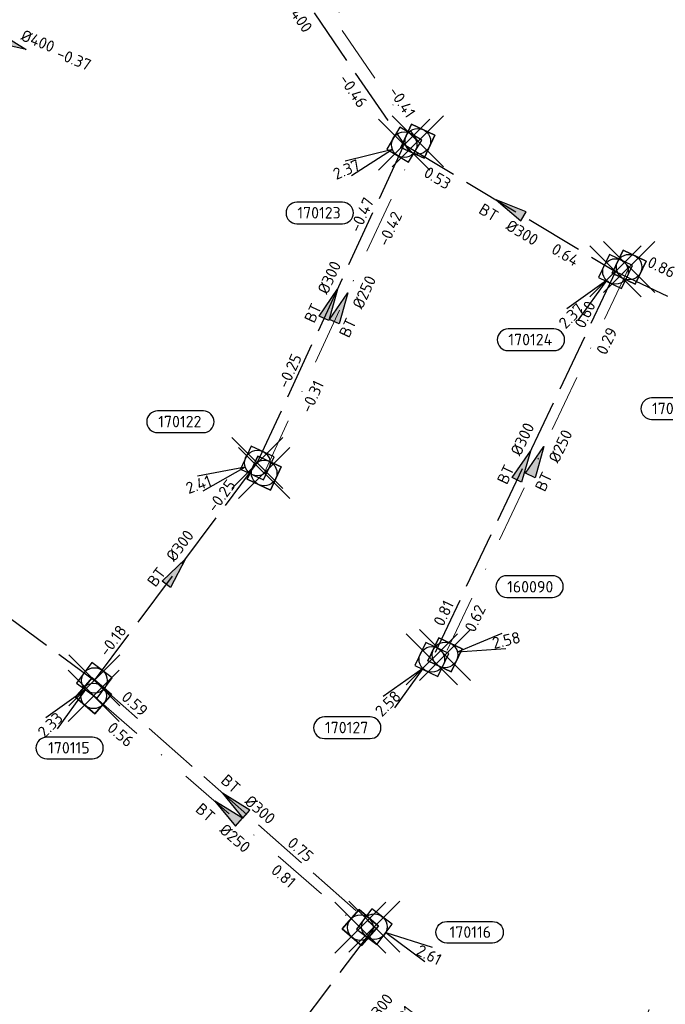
# Model space of a CAD drawing. Header units: metres. Extents: x 153343 to 157271, y 461673 to 467005.
# Tile 124 of 191: x 153992 to 154068, y 466144 to 466259. Entities that reach past the tile are written whole.
import ezdxf
from ezdxf.enums import TextEntityAlignment as Align

# ---------------------------------------------------------------- set-up
doc = ezdxf.new("R2010")
doc.units = ezdxf.units.M
doc.header["$LTSCALE"] = 0.75
doc.header["$PDMODE"] = 3
doc.header["$PDSIZE"] = 3
doc.linetypes.add('RI-HWA_BETON', pattern=[11.4, 9, -2.4])
doc.linetypes.add('RI-VWA_BETON', pattern=[19, 9, -5, 0, -5])
doc.layers.get('0').update_dxf_attribs({"lineweight": 25})
doc.layers.get('defpoints').update_dxf_attribs({"lineweight": 25})
for name, color, linetype, lineweight in [('B-OI-RI-GWA_STROOMRICHTING-S @ 0.75', 11, 'Continuous', 25), ('B-OI-RI-HWA_RIOOLPUT_INSPECTIEPUT-S', 151, 'Continuous', 25), ('B-OI-RI-HWA_STROOMRICHTING-S @ 0.75', 151, 'Continuous', 25), ('B-OI-RI-VWA_RIOOLPUT_INSPECTIEPUT_BETON-S', 33, 'Continuous', 25), ('B-OI-RI-VWA_STROOMRICHTING-S @ 0.75', 33, 'Continuous', 25), ('B-OI-RI-VWA_TRANSPORTLEIDING_BETON_250-G', 33, 'RI-VWA_BETON', 18)]:
    doc.layers.add(name, color=color, linetype=linetype, lineweight=lineweight)
for name, color, linetype in [('B-OI-RI-HWA_PUTNUMMER-S @ 0.75', 151, 'Continuous'), ('B-OI-RI-HWA_TRANSPORTLEIDING_BETON_300-G', 151, 'RI-HWA_BETON'), ('B-OI-RI-HWA_TRANSPORTLEIDING_BETON_400-G', 151, 'RI-HWA_BETON'), ('B-OI-RI-VWA_PUTNUMMER-S @ 0.75', 33, 'Continuous')]:
    doc.layers.add(name, color=color, linetype=linetype)
doc.layers.add('inspectieput', color=7, linetype='Continuous', plot=False)
doc.styles.add('NLCS-ISO', font='isocpeur.ttf')

# ---------------------------------------------------------------- blocks, each defined once
blk = doc.blocks.new('*U53')
at = {"ltscale": 0.1}
blk.add_hatch(color=256, dxfattribs=at).paths.add_polyline_path([(2.5, 0), (-2.5, -0.83), (-2.5, 0.83)])
at = {"ltscale": 0.1, "flags": 128}
blk.add_lwpolyline([(2.5, 0), (-2.5, -0.83), (-2.5, 0.83)], close=True, dxfattribs=at)
at = {"ltscale": 0.1, "style": 'NLCS-ISO'}
for tag, p in [('BOBL', (-24.26, 0)), ('MAT', (-1, 0.5))]:
    blk.add_attdef(tag, text='', height=1.8, dxfattribs=at).set_placement(p, align=Align.BOTTOM_RIGHT)
for tag, p in [('DIA', (1, 0.5)), ('BOBR', (23.32, -0.01))]:
    blk.add_attdef(tag, text='', height=1.8, dxfattribs=at).set_placement(p, align=Align.BOTTOM_LEFT)
at = {"layer": 'defpoints', "ltscale": 0.1, "style": 'NLCS-ISO', "flags": 1}
blk.add_attdef('JVA', text='', height=1.8, dxfattribs=at).set_placement((0, -1), align=Align.TOP_CENTER)
blk = doc.blocks.new('*U54')
at = {"ltscale": 0.1}
blk.add_hatch(color=256, dxfattribs=at).paths.add_polyline_path([(-2.5, 0), (2.5, -0.83), (2.5, 0.83)])
at = {"ltscale": 0.1, "flags": 128}
blk.add_lwpolyline([(-2.5, 0), (2.5, -0.83), (2.5, 0.83)], close=True, dxfattribs=at)
at = {"ltscale": 0.1, "style": 'NLCS-ISO'}
for tag, p in [('MAT', (-1, 0.5)), ('BOBL', (-3.12, -3.24))]:
    blk.add_attdef(tag, text='', height=1.8, dxfattribs=at).set_placement(p, align=Align.BOTTOM_RIGHT)
for tag, p in [('DIA', (1, 0.5)), ('BOBR', (2.18, -3.24))]:
    blk.add_attdef(tag, text='', height=1.8, dxfattribs=at).set_placement(p, align=Align.BOTTOM_LEFT)
at = {"layer": 'defpoints', "ltscale": 0.1, "style": 'NLCS-ISO', "flags": 1}
blk.add_attdef('JVA', text='', height=1.8, dxfattribs=at).set_placement((0, -1), align=Align.TOP_CENTER)
blk = doc.blocks.new('*U55')
at = {"ltscale": 0.1}
blk.add_hatch(color=256, dxfattribs=at).paths.add_polyline_path([(-2.5, 0), (2.5, -0.83), (2.5, 0.83)])
at = {"ltscale": 0.1, "flags": 128}
blk.add_lwpolyline([(-2.5, 0), (2.5, -0.83), (2.5, 0.83)], close=True, dxfattribs=at)
at = {"ltscale": 0.1, "style": 'NLCS-ISO'}
for tag, p in [('BOBL', (-9.95, -3.24)), ('MAT', (-1, -3.74))]:
    blk.add_attdef(tag, text='', height=1.8, dxfattribs=at).set_placement(p, align=Align.BOTTOM_RIGHT)
for tag, p in [('DIA', (1, -3.74)), ('BOBR', (9, -3.24))]:
    blk.add_attdef(tag, text='', height=1.8, dxfattribs=at).set_placement(p, align=Align.BOTTOM_LEFT)
at = {"layer": 'defpoints', "ltscale": 0.1, "style": 'NLCS-ISO', "flags": 1}
blk.add_attdef('JVA', text='', height=1.8, dxfattribs=at).set_placement((0, -1), align=Align.TOP_CENTER)
blk = doc.blocks.new('*U56')
at = {"ltscale": 0.1}
blk.add_hatch(color=256, dxfattribs=at).paths.add_polyline_path([(2.5, 0), (-2.5, -0.83), (-2.5, 0.83)])
at = {"ltscale": 0.1, "flags": 128}
blk.add_lwpolyline([(2.5, 0), (-2.5, -0.83), (-2.5, 0.83)], close=True, dxfattribs=at)
at = {"ltscale": 0.1, "style": 'NLCS-ISO'}
for tag, p in [('BOBL', (-9.47, 0)), ('MAT', (-1, 0.5))]:
    blk.add_attdef(tag, text='', height=1.8, dxfattribs=at).set_placement(p, align=Align.BOTTOM_RIGHT)
for tag, p in [('DIA', (1, 0.5)), ('BOBR', (11.89, 0))]:
    blk.add_attdef(tag, text='', height=1.8, dxfattribs=at).set_placement(p, align=Align.BOTTOM_LEFT)
at = {"layer": 'defpoints', "ltscale": 0.1, "style": 'NLCS-ISO', "flags": 1}
blk.add_attdef('JVA', text='', height=1.8, dxfattribs=at).set_placement((0, -1), align=Align.TOP_CENTER)
blk = doc.blocks.new('*U57')
at = {"ltscale": 0.1}
blk.add_hatch(color=256, dxfattribs=at).paths.add_polyline_path([(2.5, 0), (-2.5, -0.83), (-2.5, 0.83)])
at = {"ltscale": 0.1, "flags": 128}
blk.add_lwpolyline([(2.5, 0), (-2.5, -0.83), (-2.5, 0.83)], close=True, dxfattribs=at)
at = {"ltscale": 0.1, "style": 'NLCS-ISO'}
for tag, p in [('MAT', (-1, 0.5)), ('BOBL', (-3.66, -3.24))]:
    blk.add_attdef(tag, text='', height=1.8, dxfattribs=at).set_placement(p, align=Align.BOTTOM_RIGHT)
for tag, p in [('DIA', (1, 0.5)), ('BOBR', (2.72, -3.24))]:
    blk.add_attdef(tag, text='', height=1.8, dxfattribs=at).set_placement(p, align=Align.BOTTOM_LEFT)
at = {"layer": 'defpoints', "ltscale": 0.1, "style": 'NLCS-ISO', "flags": 1}
blk.add_attdef('JVA', text='', height=1.8, dxfattribs=at).set_placement((0, -1), align=Align.TOP_CENTER)
blk = doc.blocks.new('*U58')
at = {"ltscale": 0.1}
blk.add_hatch(color=256, dxfattribs=at).paths.add_polyline_path([(2.5, 0), (-2.5, -0.83), (-2.5, 0.83)])
at = {"ltscale": 0.1, "flags": 128}
blk.add_lwpolyline([(2.5, 0), (-2.5, -0.83), (-2.5, 0.83)], close=True, dxfattribs=at)
at = {"ltscale": 0.1, "style": 'NLCS-ISO'}
for tag, p in [('BOBL', (-11.93, 0)), ('MAT', (-1, 0.5))]:
    blk.add_attdef(tag, text='', height=1.8, dxfattribs=at).set_placement(p, align=Align.BOTTOM_RIGHT)
for tag, p in [('DIA', (1, 0.5)), ('BOBR', (10.99, 0))]:
    blk.add_attdef(tag, text='', height=1.8, dxfattribs=at).set_placement(p, align=Align.BOTTOM_LEFT)
at = {"layer": 'defpoints', "ltscale": 0.1, "style": 'NLCS-ISO', "flags": 1}
blk.add_attdef('JVA', text='', height=1.8, dxfattribs=at).set_placement((0, -1), align=Align.TOP_CENTER)
blk = doc.blocks.new('*U61')
at = {"ltscale": 0.1}
blk.add_hatch(color=256, dxfattribs=at).paths.add_polyline_path([(-2.5, 0), (2.5, -0.83), (2.5, 0.83)])
at = {"ltscale": 0.1, "flags": 128}
blk.add_lwpolyline([(-2.5, 0), (2.5, -0.83), (2.5, 0.83)], close=True, dxfattribs=at)
at = {"ltscale": 0.1, "style": 'NLCS-ISO'}
for tag, p in [('BOBL', (-19.84, 0)), ('MAT', (-1, 0.5))]:
    blk.add_attdef(tag, text='', height=1.8, dxfattribs=at).set_placement(p, align=Align.BOTTOM_RIGHT)
for tag, p in [('DIA', (1, 0.5)), ('BOBR', (10.36, 0))]:
    blk.add_attdef(tag, text='', height=1.8, dxfattribs=at).set_placement(p, align=Align.BOTTOM_LEFT)
at = {"layer": 'defpoints', "ltscale": 0.1, "style": 'NLCS-ISO', "flags": 1}
blk.add_attdef('JVA', text='', height=1.8, dxfattribs=at).set_placement((0, -1), align=Align.TOP_CENTER)
blk = doc.blocks.new('*U66')
at = {"ltscale": 0.1}
blk.add_hatch(color=256, dxfattribs=at).paths.add_polyline_path([(2.5, 0), (-2.5, -0.83), (-2.5, 0.83)])
at = {"ltscale": 0.1, "flags": 128}
blk.add_lwpolyline([(2.5, 0), (-2.5, -0.83), (-2.5, 0.83)], close=True, dxfattribs=at)
at = {"ltscale": 0.1, "style": 'NLCS-ISO'}
for tag, p in [('BOBL', (-5.66, 0)), ('MAT', (-1, 0.5))]:
    blk.add_attdef(tag, text='', height=1.8, dxfattribs=at).set_placement(p, align=Align.BOTTOM_RIGHT)
for tag, p in [('DIA', (1, 0.5)), ('BOBR', (7.22, 0))]:
    blk.add_attdef(tag, text='', height=1.8, dxfattribs=at).set_placement(p, align=Align.BOTTOM_LEFT)
at = {"layer": 'defpoints', "ltscale": 0.1, "style": 'NLCS-ISO', "flags": 1}
blk.add_attdef('JVA', text='', height=1.8, dxfattribs=at).set_placement((0, -1), align=Align.TOP_CENTER)
blk = doc.blocks.new('*U203')
at = {"ltscale": 0.1}
blk.add_hatch(color=256, dxfattribs=at).paths.add_polyline_path([(-2.5, 0), (2.5, -0.83), (2.5, 0.83)])
at = {"ltscale": 0.1, "flags": 128}
blk.add_lwpolyline([(-2.5, 0), (2.5, -0.83), (2.5, 0.83)], close=True, dxfattribs=at)
at = {"ltscale": 0.1, "style": 'NLCS-ISO'}
for tag, p in [('BOBL', (-20.25, -3.24)), ('MAT', (-1, -3.74))]:
    blk.add_attdef(tag, text='', height=1.8, dxfattribs=at).set_placement(p, align=Align.BOTTOM_RIGHT)
for tag, p in [('DIA', (1, -3.74)), ('BOBR', (15.3, -3.27))]:
    blk.add_attdef(tag, text='', height=1.8, dxfattribs=at).set_placement(p, align=Align.BOTTOM_LEFT)
at = {"layer": 'defpoints', "ltscale": 0.1, "style": 'NLCS-ISO', "flags": 1}
blk.add_attdef('JVA', text='', height=1.8, dxfattribs=at).set_placement((0, -1), align=Align.TOP_CENTER)
blk = doc.blocks.new('*U2350')
at = {"ltscale": 0.1}
blk.add_hatch(color=256, dxfattribs=at).paths.add_polyline_path([(2.5, 0), (-2.5, -0.83), (-2.5, 0.83)])
at = {"ltscale": 0.1, "flags": 128}
blk.add_lwpolyline([(2.5, 0), (-2.5, -0.83), (-2.5, 0.83)], close=True, dxfattribs=at)
at = {"ltscale": 0.1, "style": 'NLCS-ISO'}
for tag, p in [('BOBL', (-24.27, -3.24)), ('MAT', (-1, -3.74))]:
    blk.add_attdef(tag, text='', height=1.8, dxfattribs=at).set_placement(p, align=Align.BOTTOM_RIGHT)
for tag, p in [('DIA', (1, -3.74)), ('BOBR', (19.49, -3.23))]:
    blk.add_attdef(tag, text='', height=1.8, dxfattribs=at).set_placement(p, align=Align.BOTTOM_LEFT)
at = {"layer": 'defpoints', "ltscale": 0.1, "style": 'NLCS-ISO', "flags": 1}
blk.add_attdef('JVA', text='', height=1.8, dxfattribs=at).set_placement((0, -1), align=Align.TOP_CENTER)
blk = doc.blocks.new('*U2336')
at = {"ltscale": 0.1}
blk.add_hatch(color=256, dxfattribs=at).paths.add_polyline_path([(2.5, 0), (-2.5, -0.83), (-2.5, 0.83)])
at = {"ltscale": 0.1, "flags": 128}
blk.add_lwpolyline([(2.5, 0), (-2.5, -0.83), (-2.5, 0.83)], close=True, dxfattribs=at)
at = {"ltscale": 0.1, "style": 'NLCS-ISO'}
for tag, p in [('BOBL', (-12.01, -3.24)), ('MAT', (-1, -3.74))]:
    blk.add_attdef(tag, text='', height=1.8, dxfattribs=at).set_placement(p, align=Align.BOTTOM_RIGHT)
for tag, p in [('DIA', (1, -3.74)), ('BOBR', (11.58, -3.23))]:
    blk.add_attdef(tag, text='', height=1.8, dxfattribs=at).set_placement(p, align=Align.BOTTOM_LEFT)
at = {"layer": 'defpoints', "ltscale": 0.1, "style": 'NLCS-ISO', "flags": 1}
blk.add_attdef('JVA', text='', height=1.8, dxfattribs=at).set_placement((0, -1), align=Align.TOP_CENTER)
blk = doc.blocks.new('*U2337')
at = {"ltscale": 0.1}
blk.add_hatch(color=256, dxfattribs=at).paths.add_polyline_path([(-2.5, 0), (2.5, -0.83), (2.5, 0.83)])
at = {"ltscale": 0.1, "flags": 128}
blk.add_lwpolyline([(-2.5, 0), (2.5, -0.83), (2.5, 0.83)], close=True, dxfattribs=at)
at = {"ltscale": 0.1, "style": 'NLCS-ISO'}
for tag, p in [('BOBL', (-18.32, -3.24)), ('MAT', (-1, -3.74))]:
    blk.add_attdef(tag, text='', height=1.8, dxfattribs=at).set_placement(p, align=Align.BOTTOM_RIGHT)
for tag, p in [('DIA', (1, -3.74)), ('BOBR', (11.27, -3.23))]:
    blk.add_attdef(tag, text='', height=1.8, dxfattribs=at).set_placement(p, align=Align.BOTTOM_LEFT)
at = {"layer": 'defpoints', "ltscale": 0.1, "style": 'NLCS-ISO', "flags": 1}
blk.add_attdef('JVA', text='', height=1.8, dxfattribs=at).set_placement((0, -1), align=Align.TOP_CENTER)
blk = doc.blocks.new('*U2379')
at = {"ltscale": 0.1}
blk.add_hatch(color=256, dxfattribs=at).paths.add_polyline_path([(-2.5, 0), (2.5, -0.83), (2.5, 0.83)])
at = {"ltscale": 0.1, "flags": 128}
blk.add_lwpolyline([(-2.5, 0), (2.5, -0.83), (2.5, 0.83)], close=True, dxfattribs=at)
at = {"ltscale": 0.1, "style": 'NLCS-ISO'}
for tag, p in [('BOBL', (-22.17, 0)), ('MAT', (-1, 0.5))]:
    blk.add_attdef(tag, text='', height=1.8, dxfattribs=at).set_placement(p, align=Align.BOTTOM_RIGHT)
for tag, p in [('DIA', (1, 0.5)), ('BOBR', (20.55, -0.01))]:
    blk.add_attdef(tag, text='', height=1.8, dxfattribs=at).set_placement(p, align=Align.BOTTOM_LEFT)
at = {"layer": 'defpoints', "ltscale": 0.1, "style": 'NLCS-ISO', "flags": 1}
blk.add_attdef('JVA', text='', height=1.8, dxfattribs=at).set_placement((0, -1), align=Align.TOP_CENTER)
blk = doc.blocks.new('*U328')
at = {"ltscale": 0.1}
blk.add_hatch(color=256, dxfattribs=at).paths.add_polyline_path([(2.5, 0), (-2.5, -0.83), (-2.5, 0.83)])
at = {"ltscale": 0.1, "flags": 128}
blk.add_lwpolyline([(2.5, 0), (-2.5, -0.83), (-2.5, 0.83)], close=True, dxfattribs=at)
at = {"ltscale": 0.1, "style": 'NLCS-ISO'}
for tag, p in [('BOBL', (-21.39, 0)), ('MAT', (-1, 0.5))]:
    blk.add_attdef(tag, text='', height=1.8, dxfattribs=at).set_placement(p, align=Align.BOTTOM_RIGHT)
for tag, p in [('DIA', (1, 0.5)), ('BOBR', (20.45, -0.01))]:
    blk.add_attdef(tag, text='', height=1.8, dxfattribs=at).set_placement(p, align=Align.BOTTOM_LEFT)
at = {"layer": 'defpoints', "ltscale": 0.1, "style": 'NLCS-ISO', "flags": 1}
blk.add_attdef('JVA', text='', height=1.8, dxfattribs=at).set_placement((0, -1), align=Align.TOP_CENTER)
blk = doc.blocks.new('B-SRI-PUT_HWA-SO')
at = {"lineweight": -3, "flags": 128}
blk.add_lwpolyline([(-2, -2), (2, -2), (2, 2), (-2, 2)], close=True, dxfattribs=at)
at = {"lineweight": -3}
blk.add_circle((0, 0), 2, dxfattribs=at)
blk = doc.blocks.new('*U241')
for q in [(-7.6, -5.83), (-5.83, -7.6)]:
    blk.add_line((-1.41, -1.41), q)
blk.add_lwpolyline([(-16.81, -12.39), (-9.65, -12.39, 1), (-9.65, -9.01), (-16.81, -9.01, 1)], format="xyb", close=True)
at = {"ltscale": 0.1, "style": 'NLCS-ISO'}
blk.add_attdef('PUTHGT', text='', height=1.8, rotation=45, dxfattribs=at).set_placement((-8.44, -8.48), align=Align.MIDDLE_LEFT)
blk.add_attdef('PUTNR', text='', height=1.8, dxfattribs=at).set_placement((-13.33, -8.87), align=Align.MIDDLE_CENTER)
blk = doc.blocks.new('*U449')
for q in [(-9.36, -2.06), (-8.51, -4.41)]:
    blk.add_line((-1.88, -0.68), q)
blk.add_lwpolyline([(-15.61, 4.76), (-8.45, 4.76, 1), (-8.45, 8.15), (-15.61, 8.15, 1)], format="xyb", close=True)
at = {"ltscale": 0.1, "style": 'NLCS-ISO'}
blk.add_attdef('PUTNR', text='', height=1.8, dxfattribs=at).set_placement((-12.13, 8.29), align=Align.MIDDLE_CENTER)
blk.add_attdef('PUTHGT', text='', height=1.8, rotation=19.8903, dxfattribs=at).set_placement((-11.24, -4.1), align=Align.MIDDLE_LEFT)
blk = doc.blocks.new('*U440')
for q in [(7.89, -5.44), (9.03, -3.21)]:
    blk.add_line((1.78, -0.91), q)
blk.add_lwpolyline([(18.48, -2.57), (11.33, -2.57, -1), (11.33, 0.82), (18.48, 0.82, -1)], format="xyb", close=True)
at = {"ltscale": 0.1, "style": 'NLCS-ISO'}
blk.add_attdef('PUTNR', text='', height=1.8, dxfattribs=at).set_placement((15.01, 0.96), align=Align.MIDDLE_CENTER)
blk.add_attdef('PUTHGT', text='', height=1.8, rotation=332.9211, dxfattribs=at).set_placement((6.8, -3.51), align=Align.MIDDLE_LEFT)
blk = doc.blocks.new('*U441')
for q in [(-7.6, -5.83), (-5.83, -7.6)]:
    blk.add_line((-1.41, -1.41), q)
blk.add_lwpolyline([(-7.47, -12.27), (-0.31, -12.27, 1), (-0.31, -8.88), (-7.47, -8.88, 1)], format="xyb", close=True)
at = {"ltscale": 0.1, "style": 'NLCS-ISO'}
blk.add_attdef('PUTHGT', text='', height=1.8, rotation=45, dxfattribs=at).set_placement((-8.44, -8.48), align=Align.MIDDLE_LEFT)
blk.add_attdef('PUTNR', text='', height=1.8, dxfattribs=at).set_placement((-3.99, -8.74), align=Align.MIDDLE_CENTER)
blk = doc.blocks.new('*U475')
for q in [(-9.23, -2.58), (-8.25, -4.88)]:
    blk.add_line((-1.84, -0.78), q)
blk.add_lwpolyline([(-16.81, -12.39), (-9.65, -12.39, 1), (-9.65, -9.01), (-16.81, -9.01, 1)], format="xyb", close=True)
at = {"ltscale": 0.1, "style": 'NLCS-ISO'}
blk.add_attdef('PUTHGT', text='', height=1.8, rotation=23.0869, dxfattribs=at).set_placement((-11, -4.72), align=Align.MIDDLE_LEFT)
blk.add_attdef('PUTNR', text='', height=1.8, dxfattribs=at).set_placement((-13.33, -8.87), align=Align.MIDDLE_CENTER)
blk = doc.blocks.new('*U512')
for q in [(8.95, 3.41), (9.53, 0.98)]:
    blk.add_line((1.95, 0.46), q)
blk.add_lwpolyline([(16.81, 12.39), (9.65, 12.39, 1), (9.65, 9.01), (16.81, 9.01, 1)], format="xyb", close=True)
at = {"ltscale": 0.1, "style": 'NLCS-ISO'}
blk.add_attdef('PUTNR', text='', height=1.8, dxfattribs=at).set_placement((13.33, 10.67), align=Align.MIDDLE_CENTER)
blk.add_attdef('PUTHGT', text='', height=1.8, rotation=13.3598, dxfattribs=at).set_placement((7.43, 1.79), align=Align.MIDDLE_LEFT)
blk = doc.blocks.new('B-SRI-PUT_VWA-SO')
at = {"flags": 128}
blk.add_lwpolyline([(-2, 2), (2, 2), (2, -2), (-2, -2)], close=True, dxfattribs=at)
at = {"lineweight": -3, "flags": 128}
blk.add_lwpolyline([(2, -2), (2, 2), (-2, 2), (-2, -2)], close=True, dxfattribs=at)
at = {"lineweight": -3}
blk.add_circle((0, 0), 2, dxfattribs=at)

msp = doc.modelspace()

# ---------------------------------------------------------------- linework, layer by layer
at = {"layer": 'B-OI-RI-HWA_TRANSPORTLEIDING_BETON_300-G', "transparency": 33554610}
for p, q in [((154020.1, 466207.13), (154037.34, 466244.51)), ((154037.34, 466244.51), (154062.14, 466229.62)), ((154062.14, 466229.62), (154040.58, 466184.06)), ((154062.14, 466229.62), (154078.99, 466221.53)), ((154000.98, 466181.59), (154020.1, 466207.13)), ((153983.03, 466194.83), (154000.98, 466181.59)), ((154000.98, 466181.59), (154033.84, 466152.67)), ((154033.84, 466152.67), (154022.07, 466137.12))]:
    msp.add_line(p, q, dxfattribs=at)
at = {"layer": 'B-OI-RI-HWA_TRANSPORTLEIDING_BETON_400-G', "transparency": 33554610}
msp.add_line((154012.31, 466281.16), (154037.34, 466244.51), dxfattribs=at)
at = {"layer": 'B-OI-RI-VWA_TRANSPORTLEIDING_BETON_250-G', "transparency": 33554610}
for p, q in [((154013.9, 466281.62), (154038.94, 466244.91)), ((154020.9, 466205.94), (154038.94, 466244.91)), ((154063.74, 466230.13), (154042.13, 466184.59)), ((154000.88, 466179.78), (154032.19, 466152.57))]:
    msp.add_line(p, q, dxfattribs=at)
at = {"layer": 'inspectieput', "color": 0, "transparency": 33554610}
for p in [(154037.34, 466244.51), (154038.94, 466244.91), (154062.14, 466229.62), (154063.74, 466230.13), (154020.1, 466207.13), (154020.9, 466205.94), (154042.13, 466184.59), (154040.58, 466184.06), (154000.98, 466181.59), (154000.88, 466179.78), (154032.19, 466152.57), (154033.84, 466152.67)]:
    msp.add_point(p, dxfattribs=at)
at = {"layer": 'inspectieput'}
for p in [(154037.34, 466244.51), (154037.34, 466244.51), (154038.94, 466244.91), (154038.94, 466244.91), (154062.14, 466229.62), (154062.14, 466229.62), (154063.74, 466230.13), (154063.74, 466230.13), (154020.1, 466207.13), (154020.1, 466207.13), (154020.9, 466205.94), (154020.9, 466205.94), (154042.13, 466184.59), (154042.13, 466184.59), (154040.58, 466184.06), (154040.58, 466184.06), (154000.98, 466181.59), (154000.98, 466181.59), (154000.88, 466179.78), (154000.88, 466179.78), (154032.19, 466152.57), (154032.19, 466152.57), (154033.84, 466152.67), (154033.84, 466152.67)]:
    msp.add_point(p, dxfattribs=at)

# ---------------------------------------------------------------- block references
at = {"layer": 'B-OI-RI-GWA_STROOMRICHTING-S @ 0.75', "color": 0, "transparency": 33554610, "xscale": 0.75, "yscale": 0.75, "zscale": 0.75, "rotation": 66.36564027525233}
msp.add_blockref('*U328', (154074.13, 466157.1), dxfattribs=at).add_auto_attribs({'MAT': 'BT', 'DIA': '%%c400', 'BOBL': '0.75', 'BOBR': '0.64'})
at = {"layer": 'B-OI-RI-HWA_PUTNUMMER-S @ 0.75', "color": 0, "transparency": 33554610}
ref = msp.add_blockref('*U475', (154037.34, 466244.51), dxfattribs=dict(at, xscale=0.75, yscale=0.75, zscale=0.75))
ref.add_attrib('PUTNR', '170123', dxfattribs={"layer": '0', "ltscale": 0.1, "height": 1.35, "style": 'NLCS-ISO'}).set_placement((154027.34, 466236.51), align=Align.MIDDLE_CENTER)
ref.add_attrib('PUTHGT', '2.37', dxfattribs={"layer": '0', "ltscale": 0.1, "height": 1.35, "rotation": 23.0869, "style": 'NLCS-ISO'}).set_placement((154029.09, 466240.97), align=Align.MIDDLE_LEFT)
ref = msp.add_blockref('*U241', (154062.14, 466229.62), dxfattribs=dict(at, xscale=0.75, yscale=0.75, zscale=0.75))
ref.add_attrib('PUTNR', '170124', dxfattribs={"layer": '0', "ltscale": 0.1, "height": 1.35, "style": 'NLCS-ISO'}).set_placement((154052.14, 466221.62), align=Align.MIDDLE_CENTER)
ref.add_attrib('PUTHGT', '2.37', dxfattribs={"layer": '0', "ltscale": 0.1, "height": 1.35, "rotation": 45, "style": 'NLCS-ISO'}).set_placement((154055.81, 466223.26), align=Align.MIDDLE_LEFT)
ref = msp.add_blockref('*U241', (154078.99, 466221.53), dxfattribs=dict(at, xscale=0.75, yscale=0.75, zscale=0.75))
ref.add_attrib('PUTNR', '170125', dxfattribs={"layer": '0', "ltscale": 0.1, "height": 1.35, "style": 'NLCS-ISO'}).set_placement((154068.99, 466213.53), align=Align.MIDDLE_CENTER)
ref.add_attrib('PUTHGT', '2.35', dxfattribs={"layer": '0', "ltscale": 0.1, "height": 1.35, "rotation": 45, "style": 'NLCS-ISO'}).set_placement((154072.66, 466215.17), align=Align.MIDDLE_LEFT)
ref = msp.add_blockref('*U449', (154020.1, 466207.13), dxfattribs=dict(at, xscale=0.75, yscale=0.75, zscale=0.75))
ref.add_attrib('PUTNR', '170122', dxfattribs={"layer": '0', "ltscale": 0.1, "height": 1.35, "style": 'NLCS-ISO'}).set_placement((154011, 466211.99), align=Align.MIDDLE_CENTER)
ref.add_attrib('PUTHGT', '2.41', dxfattribs={"layer": '0', "ltscale": 0.1, "height": 1.35, "rotation": 19.8903, "style": 'NLCS-ISO'}).set_placement((154011.79, 466204.1), align=Align.MIDDLE_LEFT)
ref = msp.add_blockref('*U241', (154040.58, 466184.06), dxfattribs=dict(at, xscale=0.75, yscale=0.75, zscale=0.75))
ref.add_attrib('PUTNR', '170127', dxfattribs={"layer": '0', "ltscale": 0.1, "height": 1.35, "style": 'NLCS-ISO'}).set_placement((154030.58, 466176.06), align=Align.MIDDLE_CENTER)
ref.add_attrib('PUTHGT', '2.58', dxfattribs={"layer": '0', "ltscale": 0.1, "height": 1.35, "rotation": 45, "style": 'NLCS-ISO'}).set_placement((154034.25, 466177.7), align=Align.MIDDLE_LEFT)
ref = msp.add_blockref('*U441', (154000.98, 466181.59), dxfattribs=dict(at, xscale=0.75, yscale=0.75, zscale=0.75))
ref.add_attrib('PUTNR', '170115', dxfattribs={"layer": '0', "ltscale": 0.1, "height": 1.35, "style": 'NLCS-ISO'}).set_placement((153997.98, 466173.68), align=Align.MIDDLE_CENTER)
ref.add_attrib('PUTHGT', '2.33', dxfattribs={"layer": '0', "ltscale": 0.1, "height": 1.35, "rotation": 45, "style": 'NLCS-ISO'}).set_placement((153994.65, 466175.23), align=Align.MIDDLE_LEFT)
ref = msp.add_blockref('*U440', (154033.84, 466152.67), dxfattribs=dict(at, xscale=0.75, yscale=0.75, zscale=0.75))
ref.add_attrib('PUTNR', '170116', dxfattribs={"layer": '0', "ltscale": 0.1, "height": 1.35, "style": 'NLCS-ISO'}).set_placement((154045.1, 466152.04), align=Align.MIDDLE_CENTER)
ref.add_attrib('PUTHGT', '2.61', dxfattribs={"layer": '0', "ltscale": 0.1, "height": 1.35, "rotation": 332.9211, "style": 'NLCS-ISO'}).set_placement((154038.94, 466150.04), align=Align.MIDDLE_LEFT)
at = {"layer": 'B-OI-RI-HWA_RIOOLPUT_INSPECTIEPUT-S', "transparency": 33554610}
for p, xscale, yscale, zscale, rotation in [((154037.34, 466244.51), 0.75, 0.75, 0.75, 329.0192588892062), ((154037.34, 466244.51), 0.75, 0.75, 0.75, 329.0192588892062), ((154037.34, 466244.51), 0.75, 0.75, 0.75, 329.0192588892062), ((154062.14, 466229.62), 0.7499999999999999, 0.7499999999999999, 0.7499999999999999, 244.6754516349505), ((154062.14, 466229.62), 0.7499999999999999, 0.7499999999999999, 0.7499999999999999, 244.6754516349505), ((154062.14, 466229.62), 0.7499999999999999, 0.7499999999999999, 0.7499999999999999, 244.6754516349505), ((154020.1, 466207.13), 0.7499999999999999, 0.7499999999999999, 0.7499999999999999, 65.24041361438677), ((154020.1, 466207.13), 0.7499999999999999, 0.7499999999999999, 0.7499999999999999, 65.24041361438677), ((154020.1, 466207.13), 0.7499999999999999, 0.7499999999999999, 0.7499999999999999, 65.24041361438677), ((154040.58, 466184.06), 0.75, 0.75, 0.75, 64.67545163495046), ((154040.58, 466184.06), 0.75, 0.75, 0.75, 64.67545163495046), ((154040.58, 466184.06), 0.75, 0.75, 0.75, 64.67545163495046), ((154000.98, 466181.59), 0.75, 0.75, 0.75, 53.18038700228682), ((154000.98, 466181.59), 0.75, 0.75, 0.75, 53.18038700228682), ((154000.98, 466181.59), 0.75, 0.75, 0.75, 53.18038700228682), ((154033.84, 466152.67), 0.75, 0.75, 0.75, 232.8774408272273), ((154033.84, 466152.67), 0.75, 0.75, 0.75, 232.8774408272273), ((154033.84, 466152.67), 0.75, 0.75, 0.75, 232.8774408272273)]:
    msp.add_blockref('B-SRI-PUT_HWA-SO', p, dxfattribs=dict(at, xscale=xscale, yscale=yscale, zscale=zscale, rotation=rotation))
at = {"layer": 'B-OI-RI-HWA_STROOMRICHTING-S @ 0.75', "color": 0, "transparency": 33554610, "xscale": 0.75, "yscale": 0.75, "zscale": 0.75}
for name, p, rotation, values in [('*U203', (154024.83, 466262.83), 304.3309972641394, {'MAT': 'BT', 'DIA': '%%c400', 'BOBL': '-0.59', 'BOBR': '-0.46'}), ('*U66', (153991.23, 466256.38), 337.8264180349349, {'MAT': 'BT', 'DIA': '%%c400', 'BOBL': '-0.29', 'BOBR': '-0.37'}), ('*U55', (154049.74, 466237.07), 329.0192588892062, {'MAT': 'BT', 'DIA': '%%c300', 'BOBL': '0.53', 'BOBR': '0.64'}), ('*U56', (154028.72, 466225.82), 65.24041361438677, {'MAT': 'BT', 'DIA': '%%c300', 'BOBL': '-0.25', 'BOBR': '-0.47'}), ('*U54', (154071.74, 466229.61), 334.3534672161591, {'MAT': 'BT', 'DIA': '%%c300', 'BOBL': '0.86', 'BOBR': '1.13'}), ('*U53', (154051.36, 466206.84), 64.67545163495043, {'MAT': 'BT', 'DIA': '%%c300', 'BOBL': '0.81', 'BOBR': '0.60'}), ('*U58', (154010.54, 466194.36), 53.18038700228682, {'MAT': 'BT', 'DIA': '%%c300', 'BOBL': '-0.18', 'BOBR': '-0.25'}), ('*U61', (154017.41, 466167.13), 318.6490784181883, {'MAT': 'BT', 'DIA': '%%c300', 'BOBL': '0.59', 'BOBR': '0.75'}), ('*U57', (154033.91, 466139.92), 52.87744082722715, {'MAT': 'BT', 'DIA': '%%c300', 'BOBL': '0.90', 'BOBR': '0.81'})]:
    msp.add_blockref(name, p, dxfattribs=dict(at, rotation=rotation)).add_auto_attribs(values)
at = {"layer": 'B-OI-RI-VWA_PUTNUMMER-S @ 0.75', "color": 0, "transparency": 33554610, "xscale": 0.75, "yscale": 0.75, "zscale": 0.75}
msp.add_blockref('*U512', (154042.13, 466184.59), dxfattribs=at).add_auto_attribs({'PUTNR': '160090', 'PUTHGT': '2.58'})
at = {"layer": 'B-OI-RI-VWA_RIOOLPUT_INSPECTIEPUT_BETON-S', "transparency": 33554610}
for p, xscale, yscale, zscale, rotation in [((154038.94, 466244.91), 0.75, 0.75, 0.75, 245.1596288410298), ((154063.74, 466230.13), 0.7499999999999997, 0.7499999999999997, 0.7499999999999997, 244.6143563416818), ((154020.9, 466205.94), 0.75, 0.75, 0.75, 65.15962884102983), ((154042.13, 466184.59), 0.7500000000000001, 0.7500000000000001, 0.7500000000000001, 64.61435634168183), ((154000.88, 466179.78), 0.75, 0.75, 0.75, 319.0076804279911), ((154032.19, 466152.57), 0.7499999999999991, 0.7499999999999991, 0.7499999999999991, 139.0076804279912)]:
    msp.add_blockref('B-SRI-PUT_VWA-SO', p, dxfattribs=dict(at, xscale=xscale, yscale=yscale, zscale=zscale, rotation=rotation))
at = {"layer": 'B-OI-RI-VWA_STROOMRICHTING-S @ 0.75', "color": 0, "transparency": 33554610}
for name, p, xscale, yscale, zscale, rotation, values in [('*U2379', (154026.42, 466263.27), 0.75, 0.75, 0.75, 304.2980144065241, {'MAT': 'BT', 'DIA': '%%c250', 'BOBL': '-0.49', 'BOBR': '-0.41'}), ('*U2336', (154029.92, 466225.42), 0.75, 0.75, 0.75, 65.1596288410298, {'MAT': 'BT', 'DIA': '%%c250', 'BOBL': '-0.31', 'BOBR': '-0.42'}), ('*U2350', (154052.94, 466207.36), 0.7499999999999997, 0.7499999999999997, 0.7499999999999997, 64.61435634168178, {'MAT': 'BT', 'DIA': '%%c250', 'BOBL': '0.62', 'BOBR': '0.29'}), ('*U2337', (154016.54, 466166.17), 0.7499999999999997, 0.7499999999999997, 0.7499999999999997, 319.0076804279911, {'MAT': 'BT', 'DIA': '%%c250', 'BOBL': '0.56', 'BOBR': '0.81'})]:
    msp.add_blockref(name, p, dxfattribs=dict(at, xscale=xscale, yscale=yscale, zscale=zscale, rotation=rotation)).add_auto_attribs(values)

doc.saveas('drawing.dxf')
